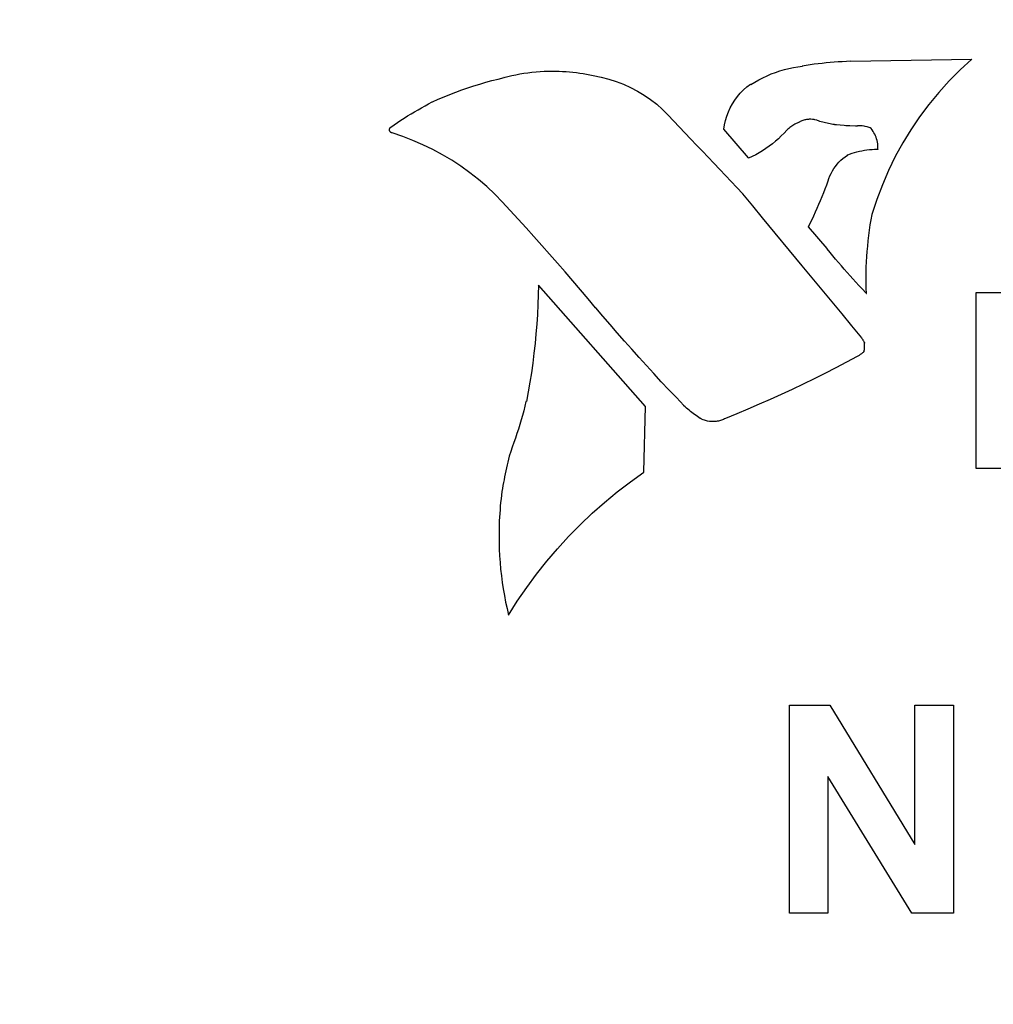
# Model space of a CAD drawing. Header units: inches. Extents: x 0.2 to 16.8, y 0.1 to 10.8.
# Tile 14 of 59: x 5.382 to 5.665, y 7.474 to 7.759. Entities that reach past the tile are written whole.
import ezdxf

# ---------------------------------------------------------------- set-up
doc = ezdxf.new("R2010")
doc.units = ezdxf.units.IN
doc.header["$LTSCALE"] = 0.935
doc.header["$MEASUREMENT"] = 0
doc.layers.get('0').update_dxf_attribs({"linetype": 'CONTINUOUS'})
doc.layers.add('DIMENSIONS', color=7, linetype='CONTINUOUS')
doc.styles.get("Standard").update_dxf_attribs({"font": 'txt', "width": 0.8})
doc.dimstyles.new('DIMSTYLE_1', dxfattribs={"dimtxt": 0.125, "dimasz": 0.18, "dimexe": 0.18, "dimexo": 0.0625, "dimgap": 0.09, "dimtad": 0, "dimtih": 1, "dimtoh": 1, "dimdec": 3, "dimzin": 4, "dimdsep": 46, "dimtxsty": 'STANDARD', "dimblk": '_FILLED', "dimblk1": '_FILLED', "dimblk2": '_FILLED', "dimcen": 0.09, "dimadec": 0, "dimazin": 0, "dimtp": 0.001, "dimtm": 0.001, "dimtfac": 1, "dimtdec": 3, "dimtofl": 0, "dimtmove": 0, "dimatfit": 3, "dimldrblk": '_FILLED', "dimfxl": 1, "dimtolj": 1, "dimtzin": 4, "dimarcsym": 0})

# ---------------------------------------------------------------- blocks, each defined once
blk = doc.blocks.new('*D8')
at = {"layer": 'DIMENSIONS', "color": 2, "linetype": 'CONTINUOUS'}
blk.add_line((5.59421, 6.81237), (4.4384, 6.81237), dxfattribs=at)
at = {"layer": 'DIMENSIONS', "color": 2, "linetype": 'CONTINUOUS', "width": 0.8}
for s, p in [('[', (3.6759, 6.74987)), (']', (4.2759, 6.74987)), ('2X ', (2.7509, 6.74987)), ('1.122', (3.0509, 6.74987)), ('28.49', (3.7759, 6.74987))]:
    blk.add_text(s, height=0.125, dxfattribs=at).set_placement(p)
blk = doc.blocks.new('_FILLED')
at = {"color": 0, "linetype": 'BYBLOCK'}
blk.add_solid([(0, 0), (-1, 0.1736), (-1, -0.1736)], dxfattribs=at)
blk = doc.blocks.new('*D9')
at = {"layer": 'DIMENSIONS', "color": 2, "linetype": 'CONTINUOUS'}
blk.add_line((5.59421, 6.0546), (4.4384, 6.0546), dxfattribs=at)
at = {"layer": 'DIMENSIONS', "color": 2, "linetype": 'CONTINUOUS', "width": 0.8}
for s, p in [('[', (3.6759, 5.9921)), (']', (4.2759, 5.9921)), ('2X ', (2.7509, 5.9921)), ('1.880', (3.0509, 5.9921)), ('47.74', (3.7759, 5.9921))]:
    blk.add_text(s, height=0.125, dxfattribs=at).set_placement(p)
blk = doc.blocks.new('*D10')
at = {"layer": 'DIMENSIONS', "color": 2, "linetype": 'CONTINUOUS'}
blk.add_line((5.59421, 5.15851), (4.4384, 5.15851), dxfattribs=at)
at = {"layer": 'DIMENSIONS', "color": 2, "linetype": 'CONTINUOUS', "width": 0.8}
for s, p in [('[', (3.7759, 5.09601)), (']', (4.2759, 5.09601)), ('2X ', (2.8509, 5.09601)), ('2.776', (3.1509, 5.09601)), ('70.5', (3.8759, 5.09601))]:
    blk.add_text(s, height=0.125, dxfattribs=at).set_placement(p)
blk = doc.blocks.new('*D11')
at = {"layer": 'DIMENSIONS', "color": 2, "linetype": 'CONTINUOUS'}
blk.add_line((5.37546, 4.77962), (4.4384, 4.77962), dxfattribs=at)
at = {"layer": 'DIMENSIONS', "color": 2, "linetype": 'CONTINUOUS', "width": 0.8}
for s, p in [('[', (3.6759, 4.71712)), (']', (4.2759, 4.71712)), ('3X ', (2.7509, 4.71712)), ('3.155', (3.0509, 4.71712)), ('80.12', (3.7759, 4.71712))]:
    blk.add_text(s, height=0.125, dxfattribs=at).set_placement(p)
blk = doc.blocks.new('*D12')
at = {"layer": 'DIMENSIONS', "color": 2, "linetype": 'CONTINUOUS'}
blk.add_line((5.59421, 4.40074), (4.4384, 4.40074), dxfattribs=at)
at = {"layer": 'DIMENSIONS', "color": 2, "linetype": 'CONTINUOUS', "width": 0.8}
for s, p in [('[', (3.6759, 4.33824)), (']', (4.2759, 4.33824)), ('2X ', (2.7509, 4.33824)), ('3.533', (3.0509, 4.33824)), ('89.75', (3.7759, 4.33824))]:
    blk.add_text(s, height=0.125, dxfattribs=at).set_placement(p)
blk = doc.blocks.new('*D16')
at = {"layer": 'DIMENSIONS', "color": 2, "linetype": 'CONTINUOUS'}
for p, q in [((4.93152, 2.99112), (4.72967, 2.8762)), ((5.78846, 2.99112), (4.93152, 2.99112)), ((4.72967, 2.8762), (4.45873, 2.8762))]:
    blk.add_line(p, q, dxfattribs=at)
at = {"layer": 'DIMENSIONS', "color": 2, "linetype": 'CONTINUOUS', "width": 0.8}
for s, p in [('[', (3.59623, 2.8137)), (']', (4.29623, 2.8137)), ('4.943', (2.97123, 2.8137)), ('125.55', (3.69623, 2.8137))]:
    blk.add_text(s, height=0.125, dxfattribs=at).set_placement(p)

msp = doc.modelspace()

# ---------------------------------------------------------------- linework, layer by layer
at = {"color": 7, "linetype": 'CONTINUOUS'}
for p, q in [((5.62198, 7.74744), (5.62315, 7.74749)), ((5.62315, 7.74749), (5.62323, 7.7474)), ((5.62323, 7.7474), (5.65832, 7.74799)), ((5.65832, 7.74799), (5.65497, 7.74493)), ((5.60274, 7.74461), (5.60402, 7.74499)), ((5.60402, 7.74499), (5.60531, 7.74532)), ((5.60531, 7.74532), (5.60662, 7.74559)), ((5.60662, 7.74559), (5.60794, 7.74581)), ((5.60794, 7.74581), (5.60927, 7.74599)), ((5.60919, 7.74612), (5.61034, 7.7463)), ((5.60927, 7.74599), (5.60919, 7.74612)), ((5.61034, 7.7463), (5.6115, 7.74646)), ((5.6115, 7.74646), (5.61266, 7.74661)), ((5.61266, 7.74661), (5.61498, 7.74689)), ((5.61498, 7.74689), (5.61615, 7.74701)), ((5.61615, 7.74701), (5.61847, 7.74721)), ((5.61847, 7.74721), (5.61964, 7.7473)), ((5.61964, 7.7473), (5.62081, 7.74737)), ((5.62081, 7.74737), (5.62198, 7.74744)), ((5.65497, 7.74493), (5.65178, 7.74172)), ((5.51754, 7.74132), (5.51931, 7.7418)), ((5.51931, 7.7418), (5.52108, 7.74225)), ((5.52108, 7.74225), (5.52287, 7.74266)), ((5.52278, 7.7427), (5.52392, 7.743)), ((5.52287, 7.74266), (5.52278, 7.7427)), ((5.52392, 7.743), (5.52507, 7.74326)), ((5.52507, 7.74326), (5.52623, 7.74351)), ((5.52623, 7.74351), (5.52739, 7.74372)), ((5.52739, 7.74372), (5.52856, 7.74392)), ((5.52856, 7.74392), (5.52973, 7.74408)), ((5.52973, 7.74408), (5.5309, 7.74423)), ((5.5309, 7.74423), (5.53207, 7.74434)), ((5.53207, 7.74434), (5.53325, 7.74443)), ((5.53325, 7.74443), (5.53443, 7.7445)), ((5.53443, 7.7445), (5.53561, 7.74454)), ((5.53561, 7.74454), (5.53679, 7.74455)), ((5.53679, 7.74455), (5.53779, 7.74454)), ((5.53779, 7.74454), (5.53879, 7.74451)), ((5.53879, 7.74451), (5.53978, 7.74447)), ((5.53978, 7.74447), (5.54078, 7.7444)), ((5.54078, 7.7444), (5.54177, 7.74432)), ((5.54177, 7.74432), (5.54276, 7.74422)), ((5.54276, 7.74422), (5.54375, 7.7441)), ((5.54375, 7.7441), (5.54474, 7.74397)), ((5.54474, 7.74397), (5.54572, 7.74381)), ((5.54572, 7.74381), (5.5467, 7.74364)), ((5.5467, 7.74364), (5.54768, 7.74344)), ((5.54768, 7.74344), (5.54865, 7.74323)), ((5.54865, 7.74323), (5.54867, 7.74326)), ((5.54867, 7.74326), (5.55092, 7.74283)), ((5.55092, 7.74283), (5.55312, 7.74226)), ((5.55312, 7.74226), (5.55529, 7.74157)), ((5.59545, 7.74134), (5.59661, 7.742)), ((5.59661, 7.742), (5.5978, 7.74262)), ((5.5978, 7.74262), (5.599, 7.74319)), ((5.599, 7.74319), (5.60023, 7.74371)), ((5.60023, 7.74371), (5.60147, 7.74419)), ((5.60147, 7.74419), (5.60274, 7.74461)), ((5.50883, 7.73845), (5.51055, 7.73909)), ((5.51055, 7.73909), (5.51228, 7.73969)), ((5.51228, 7.73969), (5.51402, 7.74027)), ((5.51402, 7.74027), (5.51577, 7.74081)), ((5.51577, 7.74081), (5.51754, 7.74132)), ((5.55529, 7.74157), (5.5574, 7.74075)), ((5.5574, 7.74075), (5.55946, 7.73982)), ((5.55946, 7.73982), (5.56145, 7.73876)), ((5.59126, 7.73819), (5.59218, 7.73912)), ((5.59218, 7.73912), (5.59316, 7.73998)), ((5.59316, 7.73998), (5.59421, 7.74078)), ((5.59421, 7.74078), (5.59431, 7.74063)), ((5.59431, 7.74063), (5.59545, 7.74134)), ((5.65178, 7.74172), (5.64876, 7.73838)), ((5.50207, 7.73561), (5.50374, 7.73637)), ((5.50374, 7.73637), (5.50542, 7.73709)), ((5.50542, 7.73709), (5.50712, 7.73779)), ((5.50712, 7.73779), (5.50883, 7.73845)), ((5.56145, 7.73876), (5.56339, 7.73759)), ((5.56339, 7.73759), (5.56525, 7.73631)), ((5.56525, 7.73631), (5.56703, 7.73492)), ((5.58895, 7.73507), (5.58964, 7.73617)), ((5.58964, 7.73617), (5.59041, 7.73721)), ((5.59041, 7.73721), (5.59126, 7.73819)), ((5.64876, 7.73838), (5.64589, 7.7349)), ((5.49687, 7.73276), (5.49788, 7.73335)), ((5.49788, 7.73335), (5.49889, 7.73393)), ((5.49889, 7.73393), (5.49991, 7.73451)), ((5.49991, 7.73451), (5.50094, 7.73507)), ((5.50094, 7.73507), (5.50197, 7.73562)), ((5.50197, 7.73562), (5.50207, 7.73561)), ((5.56703, 7.73492), (5.56874, 7.73342)), ((5.56874, 7.73342), (5.57036, 7.73182)), ((5.58779, 7.73275), (5.58833, 7.73393)), ((5.58833, 7.73393), (5.58895, 7.73507)), ((5.64589, 7.7349), (5.6432, 7.73129)), ((5.49289, 7.73029), (5.49387, 7.73092)), ((5.49387, 7.73092), (5.49486, 7.73154)), ((5.49486, 7.73154), (5.49586, 7.73216)), ((5.49586, 7.73216), (5.49687, 7.73276)), ((5.57036, 7.73182), (5.57189, 7.73012)), ((5.58698, 7.73028), (5.58734, 7.73153)), ((5.58734, 7.73153), (5.58779, 7.73275)), ((5.60991, 7.7304), (5.60965, 7.73033)), ((5.61017, 7.73046), (5.60991, 7.7304)), ((5.61044, 7.73051), (5.61017, 7.73046)), ((5.61098, 7.73057), (5.61044, 7.73051)), ((5.61125, 7.73059), (5.61098, 7.73057)), ((5.61169, 7.73059), (5.61125, 7.73059)), ((5.61219, 7.73056), (5.61169, 7.73059)), ((5.61268, 7.7305), (5.61219, 7.73056)), ((5.61284, 7.73047), (5.61268, 7.7305)), ((5.61349, 7.73031), (5.61284, 7.73047)), ((5.6432, 7.73129), (5.64068, 7.72756)), ((5.48959, 7.72763), (5.4896, 7.72771)), ((5.48959, 7.72755), (5.48959, 7.72763)), ((5.48959, 7.72744), (5.48959, 7.72755)), ((5.4896, 7.72771), (5.48962, 7.72778)), ((5.48962, 7.72778), (5.48964, 7.72786)), ((5.48964, 7.72786), (5.48967, 7.72793)), ((5.48967, 7.72793), (5.48971, 7.728)), ((5.48971, 7.728), (5.48975, 7.72806)), ((5.48975, 7.72806), (5.48979, 7.72812)), ((5.48979, 7.72812), (5.48984, 7.72818)), ((5.48984, 7.72818), (5.4899, 7.72823)), ((5.4899, 7.72823), (5.48996, 7.72828)), ((5.48996, 7.72828), (5.49002, 7.72833)), ((5.48997, 7.72834), (5.49093, 7.729)), ((5.49002, 7.72833), (5.48997, 7.72834)), ((5.49093, 7.729), (5.49191, 7.72965)), ((5.49191, 7.72965), (5.49289, 7.73029)), ((5.57189, 7.73012), (5.5719, 7.7301)), ((5.5719, 7.7301), (5.57693, 7.72485)), ((5.58652, 7.72769), (5.58671, 7.729)), ((5.59362, 7.7194), (5.58652, 7.72769)), ((5.58671, 7.729), (5.58698, 7.73028)), ((5.605, 7.72771), (5.60473, 7.72747)), ((5.60529, 7.72794), (5.605, 7.72771)), ((5.60558, 7.72817), (5.60529, 7.72794)), ((5.60587, 7.72838), (5.60558, 7.72817)), ((5.60617, 7.72859), (5.60587, 7.72838)), ((5.60647, 7.72879), (5.60617, 7.72859)), ((5.60678, 7.72898), (5.60647, 7.72879)), ((5.6071, 7.72916), (5.60678, 7.72898)), ((5.60742, 7.72933), (5.6071, 7.72916)), ((5.60775, 7.72949), (5.60742, 7.72933)), ((5.60808, 7.72965), (5.60775, 7.72949)), ((5.60842, 7.72979), (5.60808, 7.72965)), ((5.60863, 7.72994), (5.60839, 7.72982)), ((5.60839, 7.72982), (5.60842, 7.72979)), ((5.60888, 7.73006), (5.60863, 7.72994)), ((5.60913, 7.73016), (5.60888, 7.73006)), ((5.60939, 7.73025), (5.60913, 7.73016)), ((5.60965, 7.73033), (5.60939, 7.73025)), ((5.6135, 7.73027), (5.61349, 7.73031)), ((5.61391, 7.73012), (5.6135, 7.73027)), ((5.61432, 7.72998), (5.61391, 7.73012)), ((5.61473, 7.72985), (5.61432, 7.72998)), ((5.61515, 7.72973), (5.61473, 7.72985)), ((5.61598, 7.72951), (5.61515, 7.72973)), ((5.61725, 7.72924), (5.61598, 7.72951)), ((5.6181, 7.7291), (5.61725, 7.72924)), ((5.61853, 7.72905), (5.6181, 7.7291)), ((5.61855, 7.72901), (5.61853, 7.72905)), ((5.6191, 7.72895), (5.61855, 7.72901)), ((5.62021, 7.72885), (5.6191, 7.72895)), ((5.62132, 7.72877), (5.62021, 7.72885)), ((5.62187, 7.72873), (5.62132, 7.72877)), ((5.62243, 7.7287), (5.62187, 7.72873)), ((5.62299, 7.72867), (5.62243, 7.7287)), ((5.62466, 7.72861), (5.62299, 7.72867)), ((5.62522, 7.7286), (5.62466, 7.72861)), ((5.62523, 7.72869), (5.62522, 7.7286)), ((5.62592, 7.72869), (5.62523, 7.72869)), ((5.62653, 7.72865), (5.62592, 7.72869)), ((5.62713, 7.72857), (5.62653, 7.72865)), ((5.62742, 7.72851), (5.62713, 7.72857)), ((5.62801, 7.72837), (5.62742, 7.72851)), ((5.6283, 7.72828), (5.62801, 7.72837)), ((5.62859, 7.72818), (5.6283, 7.72828)), ((5.62887, 7.72808), (5.62859, 7.72818)), ((5.62915, 7.72796), (5.62887, 7.72808)), ((5.62914, 7.72788), (5.62915, 7.72796)), ((5.62945, 7.72749), (5.62914, 7.72788)), ((5.64068, 7.72756), (5.63834, 7.72372)), ((5.48962, 7.72732), (5.48959, 7.72744)), ((5.48965, 7.72722), (5.48962, 7.72732)), ((5.4897, 7.72712), (5.48965, 7.72722)), ((5.48976, 7.72702), (5.4897, 7.72712)), ((5.48983, 7.72694), (5.48976, 7.72702)), ((5.48991, 7.72686), (5.48983, 7.72694)), ((5.49, 7.7268), (5.48991, 7.72686)), ((5.4901, 7.72674), (5.49, 7.7268)), ((5.4902, 7.7267), (5.4901, 7.72674)), ((5.49031, 7.72667), (5.4902, 7.7267)), ((5.49043, 7.72666), (5.49031, 7.72667)), ((5.49041, 7.72665), (5.49043, 7.72666)), ((5.49343, 7.72563), (5.49041, 7.72665)), ((5.4964, 7.72448), (5.49343, 7.72563)), ((5.57693, 7.72485), (5.5786, 7.72309)), ((5.6023, 7.72496), (5.60143, 7.7242)), ((5.60314, 7.72576), (5.6023, 7.72496)), ((5.60396, 7.72658), (5.60314, 7.72576)), ((5.60474, 7.72743), (5.60396, 7.72658)), ((5.60473, 7.72747), (5.60474, 7.72743)), ((5.62973, 7.72709), (5.62945, 7.72749)), ((5.62999, 7.72668), (5.62973, 7.72709)), ((5.63022, 7.72625), (5.62999, 7.72668)), ((5.63043, 7.72581), (5.63022, 7.72625)), ((5.63061, 7.72536), (5.63043, 7.72581)), ((5.63076, 7.7249), (5.63061, 7.72536)), ((5.63089, 7.72444), (5.63076, 7.7249)), ((5.49931, 7.72321), (5.4964, 7.72448)), ((5.50216, 7.72182), (5.49931, 7.72321)), ((5.50494, 7.72031), (5.50216, 7.72182)), ((5.5786, 7.72309), (5.58028, 7.72134)), ((5.59868, 7.72211), (5.59771, 7.72148)), ((5.59962, 7.72277), (5.59868, 7.72211)), ((5.60054, 7.72347), (5.59962, 7.72277)), ((5.60143, 7.7242), (5.60054, 7.72347)), ((5.6287, 7.72179), (5.62943, 7.72185)), ((5.62943, 7.72185), (5.63018, 7.72189)), ((5.63018, 7.72189), (5.63092, 7.7219)), ((5.63099, 7.72396), (5.63089, 7.72444)), ((5.63092, 7.7219), (5.63107, 7.7219)), ((5.63106, 7.72348), (5.63099, 7.72396)), ((5.63111, 7.72299), (5.63106, 7.72348)), ((5.63107, 7.7219), (5.63109, 7.72182)), ((5.63109, 7.72182), (5.6311, 7.72187)), ((5.6311, 7.72199), (5.63111, 7.72204)), ((5.6311, 7.72187), (5.6311, 7.72199)), ((5.63112, 7.72249), (5.63111, 7.72299)), ((5.63111, 7.72221), (5.63112, 7.72227)), ((5.63111, 7.72216), (5.63111, 7.72221)), ((5.63111, 7.72204), (5.63111, 7.72216)), ((5.63112, 7.72244), (5.63112, 7.72249)), ((5.63112, 7.72238), (5.63112, 7.72244)), ((5.63112, 7.72232), (5.63112, 7.72238)), ((5.63112, 7.72227), (5.63112, 7.72232)), ((5.63834, 7.72372), (5.63617, 7.71977)), ((5.50766, 7.71869), (5.50494, 7.72031)), ((5.58028, 7.72134), (5.58361, 7.71782)), ((5.59363, 7.71931), (5.59362, 7.7194)), ((5.59468, 7.7198), (5.59363, 7.71931)), ((5.59571, 7.72032), (5.59468, 7.7198)), ((5.59673, 7.72088), (5.59571, 7.72032)), ((5.59771, 7.72148), (5.59673, 7.72088)), ((5.62039, 7.71871), (5.62099, 7.71923)), ((5.62099, 7.71923), (5.62162, 7.71972)), ((5.62162, 7.71972), (5.62228, 7.72018)), ((5.62224, 7.72022), (5.62293, 7.72048)), ((5.62228, 7.72018), (5.62224, 7.72022)), ((5.62293, 7.72048), (5.62363, 7.72073)), ((5.62363, 7.72073), (5.62434, 7.72095)), ((5.62434, 7.72095), (5.62506, 7.72115)), ((5.62506, 7.72115), (5.62578, 7.72132)), ((5.62578, 7.72132), (5.6265, 7.72147)), ((5.6265, 7.72147), (5.62723, 7.7216)), ((5.62723, 7.7216), (5.62796, 7.72171)), ((5.62796, 7.72171), (5.6287, 7.72179)), ((5.63617, 7.71977), (5.63419, 7.71572)), ((5.5103, 7.71695), (5.50766, 7.71869)), ((5.51287, 7.7151), (5.5103, 7.71695)), ((5.58361, 7.71782), (5.58528, 7.71606)), ((5.61793, 7.71562), (5.61835, 7.7163)), ((5.61835, 7.7163), (5.6188, 7.71694)), ((5.6188, 7.71694), (5.6193, 7.71756)), ((5.6193, 7.71756), (5.61983, 7.71815)), ((5.61983, 7.71815), (5.62039, 7.71871)), ((5.51536, 7.71314), (5.51287, 7.7151)), ((5.58528, 7.71606), (5.58695, 7.71429)), ((5.58695, 7.71429), (5.59027, 7.71077)), ((5.61668, 7.7127), (5.61693, 7.71346)), ((5.61693, 7.71346), (5.61722, 7.7142)), ((5.61722, 7.7142), (5.61755, 7.71492)), ((5.61755, 7.71492), (5.61793, 7.71562)), ((5.63419, 7.71572), (5.63241, 7.71158)), ((5.51777, 7.71107), (5.51536, 7.71314)), ((5.52009, 7.70889), (5.51777, 7.71107)), ((5.59027, 7.71077), (5.59194, 7.709)), ((5.61543, 7.70932), (5.61588, 7.71045)), ((5.61588, 7.71045), (5.61631, 7.71158)), ((5.61631, 7.71158), (5.61673, 7.71271)), ((5.61673, 7.71271), (5.61668, 7.7127)), ((5.63241, 7.71158), (5.63081, 7.70735)), ((5.52232, 7.70661), (5.52009, 7.70889)), ((5.59194, 7.709), (5.5919, 7.70896)), ((5.5919, 7.70896), (5.59476, 7.70548)), ((5.61452, 7.70708), (5.61498, 7.7082)), ((5.61498, 7.7082), (5.61543, 7.70932)), ((5.52229, 7.70668), (5.52232, 7.70661)), ((5.5246, 7.70417), (5.52229, 7.70668)), ((5.59476, 7.70548), (5.59763, 7.70199)), ((5.61306, 7.70375), (5.61356, 7.70486)), ((5.61356, 7.70486), (5.61404, 7.70597)), ((5.61404, 7.70597), (5.61452, 7.70708)), ((5.63081, 7.70735), (5.62941, 7.70303)), ((5.5269, 7.70165), (5.5246, 7.70417)), ((5.59763, 7.70199), (5.60913, 7.68807)), ((5.61204, 7.70155), (5.61256, 7.70265)), ((5.61256, 7.70265), (5.61306, 7.70375)), ((5.62934, 7.703), (5.62907, 7.70149)), ((5.62941, 7.70303), (5.62934, 7.703)), ((5.52919, 7.69912), (5.5269, 7.70165)), ((5.53147, 7.69658), (5.52919, 7.69912)), ((5.61098, 7.69937), (5.61152, 7.70046)), ((5.61642, 7.6931), (5.61098, 7.69937)), ((5.61152, 7.70046), (5.61204, 7.70155)), ((5.62882, 7.69996), (5.62859, 7.69844)), ((5.62907, 7.70149), (5.62882, 7.69996)), ((5.53374, 7.69403), (5.53147, 7.69658)), ((5.62839, 7.69691), (5.62821, 7.69538)), ((5.62859, 7.69844), (5.62839, 7.69691)), ((5.536, 7.69147), (5.53374, 7.69403)), ((5.62806, 7.69384), (5.62792, 7.69231)), ((5.62821, 7.69538), (5.62806, 7.69384)), ((5.53825, 7.68891), (5.536, 7.69147)), ((5.61645, 7.69301), (5.61642, 7.6931)), ((5.61725, 7.69202), (5.61645, 7.69301)), ((5.61806, 7.69104), (5.61725, 7.69202)), ((5.61888, 7.69007), (5.61806, 7.69104)), ((5.62781, 7.69077), (5.62773, 7.68923)), ((5.62792, 7.69231), (5.62781, 7.69077)), ((5.54049, 7.68633), (5.53825, 7.68891)), ((5.60913, 7.68807), (5.612, 7.6846)), ((5.6197, 7.6891), (5.61888, 7.69007)), ((5.62053, 7.68813), (5.6197, 7.6891)), ((5.62136, 7.68717), (5.62053, 7.68813)), ((5.62767, 7.68768), (5.62763, 7.68614)), ((5.62773, 7.68923), (5.62767, 7.68768)), ((5.54271, 7.68374), (5.54049, 7.68633)), ((5.6222, 7.68621), (5.62136, 7.68717)), ((5.62304, 7.68526), (5.6222, 7.68621)), ((5.62389, 7.68432), (5.62304, 7.68526)), ((5.62763, 7.68614), (5.62762, 7.6846)), ((5.5328, 7.68254), (5.53273, 7.6797)), ((5.56374, 7.64738), (5.5328, 7.68254)), ((5.54493, 7.68115), (5.54271, 7.68374)), ((5.612, 7.6846), (5.62063, 7.67416)), ((5.62474, 7.68337), (5.62389, 7.68432)), ((5.6256, 7.68244), (5.62474, 7.68337)), ((5.62647, 7.68151), (5.6256, 7.68244)), ((5.62762, 7.6846), (5.62762, 7.68422)), ((5.62762, 7.68422), (5.62762, 7.68385)), ((5.62762, 7.68385), (5.62763, 7.68309)), ((5.62763, 7.68309), (5.62764, 7.68272)), ((5.62764, 7.68272), (5.62765, 7.68197)), ((5.62765, 7.68197), (5.62767, 7.68122)), ((5.53273, 7.6797), (5.53262, 7.67687)), ((5.54714, 7.67854), (5.54493, 7.68115)), ((5.62782, 7.6801), (5.62647, 7.68151)), ((5.62767, 7.68122), (5.6277, 7.68047)), ((5.6277, 7.68047), (5.62772, 7.6801)), ((5.62772, 7.6801), (5.62782, 7.6801)), ((5.65958, 7.62934), (5.65958, 7.68038)), ((5.65958, 7.68038), (5.67496, 7.68038)), ((5.53262, 7.67687), (5.53247, 7.67404)), ((5.54933, 7.67593), (5.54714, 7.67854)), ((5.53247, 7.67404), (5.53228, 7.67122)), ((5.5494, 7.67596), (5.54933, 7.67593)), ((5.55145, 7.67353), (5.5494, 7.67596)), ((5.55352, 7.67111), (5.55145, 7.67353)), ((5.62063, 7.67416), (5.62351, 7.67069)), ((5.53228, 7.67122), (5.53205, 7.66839)), ((5.5556, 7.66871), (5.55352, 7.67111)), ((5.62351, 7.67069), (5.62639, 7.66721)), ((5.53205, 7.66839), (5.53178, 7.66558)), ((5.55769, 7.66632), (5.5556, 7.66871)), ((5.53178, 7.66558), (5.53146, 7.66276)), ((5.5598, 7.66394), (5.55769, 7.66632)), ((5.62639, 7.66721), (5.62641, 7.66721)), ((5.62641, 7.66721), (5.62649, 7.66709)), ((5.62649, 7.66709), (5.62657, 7.66697)), ((5.62657, 7.66697), (5.62665, 7.66685)), ((5.62665, 7.66685), (5.62673, 7.66673)), ((5.62673, 7.66673), (5.6268, 7.6666)), ((5.6268, 7.6666), (5.62687, 7.66648)), ((5.62687, 7.66648), (5.62694, 7.66635)), ((5.62694, 7.66635), (5.62701, 7.66623)), ((5.62701, 7.66623), (5.62708, 7.6661)), ((5.62708, 7.6661), (5.62714, 7.66598)), ((5.62714, 7.66598), (5.62721, 7.66585)), ((5.62716, 7.66577), (5.62717, 7.66571)), ((5.62727, 7.66572), (5.62716, 7.66577)), ((5.62717, 7.66571), (5.62717, 7.66564)), ((5.62717, 7.66564), (5.62718, 7.66557)), ((5.62718, 7.66557), (5.62718, 7.66543)), ((5.62718, 7.66543), (5.62718, 7.66537)), ((5.62718, 7.66537), (5.62719, 7.66516)), ((5.62719, 7.66482), (5.62718, 7.66468)), ((5.62719, 7.66516), (5.62719, 7.66496)), ((5.62719, 7.66496), (5.62719, 7.66482)), ((5.62721, 7.66585), (5.62727, 7.66572)), ((5.53146, 7.66276), (5.53111, 7.65995)), ((5.56192, 7.66157), (5.5598, 7.66394)), ((5.62531, 7.66192), (5.62513, 7.66181)), ((5.62549, 7.66202), (5.62531, 7.66192)), ((5.62566, 7.66213), (5.62549, 7.66202)), ((5.62583, 7.66225), (5.62566, 7.66213)), ((5.626, 7.66237), (5.62583, 7.66225)), ((5.62617, 7.66249), (5.626, 7.66237)), ((5.62634, 7.66262), (5.62617, 7.66249)), ((5.6265, 7.66274), (5.62634, 7.66262)), ((5.62665, 7.66288), (5.6265, 7.66274)), ((5.62681, 7.66301), (5.62665, 7.66288)), ((5.62696, 7.66315), (5.62681, 7.66301)), ((5.62711, 7.66329), (5.62696, 7.66315)), ((5.62707, 7.66345), (5.62705, 7.66332)), ((5.62705, 7.66332), (5.62711, 7.66329)), ((5.62711, 7.66372), (5.62707, 7.66345)), ((5.62713, 7.66386), (5.62711, 7.66372)), ((5.62714, 7.664), (5.62713, 7.66386)), ((5.62715, 7.66413), (5.62714, 7.664)), ((5.62716, 7.66427), (5.62715, 7.66413)), ((5.62717, 7.66441), (5.62716, 7.66427)), ((5.62718, 7.66454), (5.62717, 7.66441)), ((5.62718, 7.66468), (5.62718, 7.66454)), ((5.53111, 7.65995), (5.53071, 7.65715)), ((5.56405, 7.65921), (5.56192, 7.66157)), ((5.5662, 7.65687), (5.56405, 7.65921)), ((5.62204, 7.66015), (5.61892, 7.65853)), ((5.62514, 7.6618), (5.62204, 7.66015)), ((5.62513, 7.66181), (5.62514, 7.6618)), ((5.53071, 7.65715), (5.53028, 7.65435)), ((5.56836, 7.65454), (5.5662, 7.65687)), ((5.61578, 7.65693), (5.61264, 7.65537)), ((5.61892, 7.65853), (5.61578, 7.65693)), ((5.53028, 7.65435), (5.5298, 7.65156)), ((5.57054, 7.65222), (5.56836, 7.65454)), ((5.60948, 7.65383), (5.6063, 7.65232)), ((5.61264, 7.65537), (5.60948, 7.65383)), ((5.5298, 7.65156), (5.52929, 7.64878)), ((5.57273, 7.64992), (5.57054, 7.65222)), ((5.60311, 7.65084), (5.59991, 7.6494)), ((5.6063, 7.65232), (5.60311, 7.65084)), ((5.52916, 7.64879), (5.52883, 7.64745)), ((5.52929, 7.64878), (5.52916, 7.64879)), ((5.57493, 7.64762), (5.57273, 7.64992)), ((5.57493, 7.64757), (5.57493, 7.64762)), ((5.59669, 7.64798), (5.59346, 7.64659)), ((5.59991, 7.6494), (5.59669, 7.64798)), ((5.52812, 7.64478), (5.52775, 7.64345)), ((5.52849, 7.64611), (5.52812, 7.64478)), ((5.52883, 7.64745), (5.52849, 7.64611)), ((5.56333, 7.62838), (5.56374, 7.64738)), ((5.5753, 7.64723), (5.57493, 7.64757)), ((5.57568, 7.6469), (5.5753, 7.64723)), ((5.57606, 7.64657), (5.57568, 7.6469)), ((5.57644, 7.64624), (5.57606, 7.64657)), ((5.57683, 7.64592), (5.57644, 7.64624)), ((5.57722, 7.64561), (5.57683, 7.64592)), ((5.57762, 7.6453), (5.57722, 7.64561)), ((5.57802, 7.645), (5.57762, 7.6453)), ((5.57843, 7.64471), (5.57802, 7.645)), ((5.59022, 7.64523), (5.58697, 7.6439)), ((5.59346, 7.64659), (5.59022, 7.64523)), ((5.52736, 7.64213), (5.52696, 7.64081)), ((5.52775, 7.64345), (5.52736, 7.64213)), ((5.57926, 7.64413), (5.57843, 7.64471)), ((5.57967, 7.64385), (5.57926, 7.64413)), ((5.57969, 7.64383), (5.57967, 7.64385)), ((5.57997, 7.64369), (5.57969, 7.64383)), ((5.58054, 7.64345), (5.57997, 7.64369)), ((5.58084, 7.64335), (5.58054, 7.64345)), ((5.58114, 7.64326), (5.58084, 7.64335)), ((5.58144, 7.64318), (5.58114, 7.64326)), ((5.58174, 7.64311), (5.58144, 7.64318)), ((5.58236, 7.64301), (5.58174, 7.64311)), ((5.58267, 7.64298), (5.58236, 7.64301)), ((5.5833, 7.64296), (5.58267, 7.64298)), ((5.58362, 7.64297), (5.5833, 7.64296)), ((5.58394, 7.64299), (5.58362, 7.64297)), ((5.58426, 7.64302), (5.58394, 7.64299)), ((5.58458, 7.64306), (5.58426, 7.64302)), ((5.58489, 7.64312), (5.58458, 7.64306)), ((5.58521, 7.64319), (5.58489, 7.64312)), ((5.58552, 7.64327), (5.58521, 7.64319)), ((5.58582, 7.64337), (5.58552, 7.64327)), ((5.58613, 7.64348), (5.58582, 7.64337)), ((5.58643, 7.6436), (5.58613, 7.64348)), ((5.58672, 7.64374), (5.58643, 7.6436)), ((5.58701, 7.64388), (5.58672, 7.64374)), ((5.58697, 7.6439), (5.587, 7.64385)), ((5.587, 7.64385), (5.58701, 7.64388)), ((5.52654, 7.63949), (5.52611, 7.63818)), ((5.52696, 7.64081), (5.52654, 7.63949)), ((5.52566, 7.63687), (5.5252, 7.63557)), ((5.52611, 7.63818), (5.52566, 7.63687)), ((5.52473, 7.63427), (5.52424, 7.63298)), ((5.5252, 7.63557), (5.52473, 7.63427)), ((5.52389, 7.63124), (5.52369, 7.6304)), ((5.52409, 7.63209), (5.52389, 7.63124)), ((5.5243, 7.63294), (5.52409, 7.63209)), ((5.52424, 7.63298), (5.5243, 7.63294)), ((5.52314, 7.62785), (5.52297, 7.627)), ((5.52332, 7.6287), (5.52314, 7.62785)), ((5.5235, 7.62955), (5.52332, 7.6287)), ((5.52369, 7.6304), (5.5235, 7.62955)), ((5.5594, 7.62555), (5.5633, 7.62835)), ((5.5633, 7.62835), (5.56333, 7.62838)), ((5.67496, 7.62934), (5.65958, 7.62934)), ((5.52264, 7.62529), (5.52248, 7.62444)), ((5.5228, 7.62614), (5.52264, 7.62529)), ((5.52297, 7.627), (5.5228, 7.62614)), ((5.5556, 7.62262), (5.5594, 7.62555)), ((5.52219, 7.62272), (5.52206, 7.62166)), ((5.52234, 7.62358), (5.52219, 7.62272)), ((5.52248, 7.62444), (5.52234, 7.62358)), ((5.55191, 7.61957), (5.5556, 7.62262)), ((5.52182, 7.61952), (5.52172, 7.61845)), ((5.52193, 7.62059), (5.52182, 7.61952)), ((5.52206, 7.62166), (5.52193, 7.62059)), ((5.54833, 7.61639), (5.55191, 7.61957)), ((5.52155, 7.61632), (5.52149, 7.61524)), ((5.52163, 7.61739), (5.52155, 7.61632)), ((5.52172, 7.61845), (5.52163, 7.61739)), ((5.54486, 7.61308), (5.54833, 7.61639)), ((5.52143, 7.61417), (5.52139, 7.6131)), ((5.52149, 7.61524), (5.52143, 7.61417)), ((5.52136, 7.61203), (5.52134, 7.61095)), ((5.52134, 7.61095), (5.52134, 7.60988)), ((5.52139, 7.6131), (5.52136, 7.61203)), ((5.54151, 7.60967), (5.54486, 7.61308)), ((5.52134, 7.60988), (5.52136, 7.60794)), ((5.52136, 7.60794), (5.52142, 7.60601)), ((5.53829, 7.60613), (5.54151, 7.60967)), ((5.52142, 7.60601), (5.52151, 7.60407)), ((5.53518, 7.60249), (5.53829, 7.60613)), ((5.52151, 7.60407), (5.52165, 7.60214)), ((5.52165, 7.60214), (5.52182, 7.60022)), ((5.5322, 7.59874), (5.53518, 7.60249)), ((5.52182, 7.60022), (5.52203, 7.59829)), ((5.52203, 7.59829), (5.52228, 7.59638)), ((5.52228, 7.59638), (5.52257, 7.59446)), ((5.52936, 7.59488), (5.5322, 7.59874)), ((5.52257, 7.59446), (5.5229, 7.59256)), ((5.52664, 7.59092), (5.52936, 7.59488)), ((5.5229, 7.59256), (5.52327, 7.59065)), ((5.52327, 7.59065), (5.52367, 7.58876)), ((5.52406, 7.58686), (5.52664, 7.59092)), ((5.52367, 7.58876), (5.52412, 7.58687)), ((5.52412, 7.58687), (5.52406, 7.58686)), ((5.60547, 7.50046), (5.60547, 7.56079)), ((5.60547, 7.56079), (5.61718, 7.56079)), ((5.61718, 7.56079), (5.64182, 7.52037)), ((5.64182, 7.52037), (5.64182, 7.56079)), ((5.64182, 7.56079), (5.65299, 7.56079)), ((5.65299, 7.56079), (5.65299, 7.50046)), ((5.61664, 7.54013), (5.61664, 7.50046)), ((5.64094, 7.50046), (5.61664, 7.54013)), ((5.61664, 7.50046), (5.60547, 7.50046)), ((5.65299, 7.50046), (5.64094, 7.50046))]:
    msp.add_line(p, q, dxfattribs=at)

# ---------------------------------------------------------------- dimensions: what is measured, and where the dimension line sits
at = {"layer": 'DIMENSIONS', "color": 2, "linetype": 'CONTINUOUS'}
for feature_location, offset, origin, text, picture, middle in [((5.59421, 6.81237), (-1.15582, 0), (5.65671, 7.93412), '2X <>', '*D8', (3.5634, 6.81237)), ((5.59421, 6.0546), (-1.15582, 0), (5.65671, 7.93412), '2X <>', '*D9', (3.5634, 6.0546)), ((5.3754613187, 4.7796238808), (-0.9370656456, 0), (5.4379613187, 7.9341238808), '3X <>', '*D11', (3.5633956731, 4.7796238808)), ((5.59421, 4.40074), (-1.15582, 0), (5.65671, 7.93412), '2X <>', '*D12', (3.5634, 4.40074)), ((5.59421, 5.15851), (-1.15582, 0), (5.65671, 7.93412), '2X <>', '*D10', (3.6134, 5.15851))]:
    dim = msp.add_ordinate_dim(feature_location=feature_location, offset=offset, dtype=0, origin=origin, text=text, dimstyle='DIMSTYLE_1', dxfattribs=at)
    dim.commit()
    dim.dimension.update_dxf_attribs({"geometry": picture, "text_midpoint": middle})
dim = msp.add_ordinate_dim(feature_location=(5.78846, 2.99112), offset=(-1.32973, -0.11492), dtype=0, origin=(5.85096, 7.93412), dimstyle='DIMSTYLE_1', dxfattribs=at)
dim.commit()
dim.dimension.update_dxf_attribs({"geometry": '*D16', "text_midpoint": (3.68373, 2.8762)})

doc.saveas('drawing.dxf')
